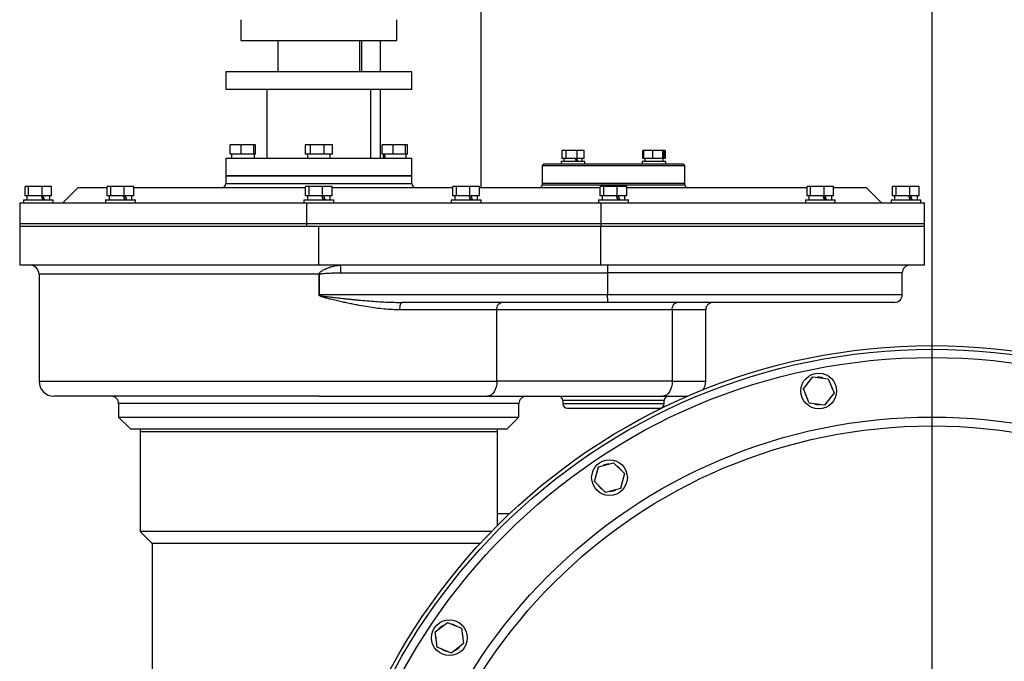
# Model space of a CAD drawing. Extents: x 562 to 5534, y -3603 to 136.
# Tile 13 of 15: x 4435 to 5096, y -785 to -354. Entities that reach past the tile are written whole.
import ezdxf

# ---------------------------------------------------------------- set-up
doc = ezdxf.new("R2010")
doc.units = 0
doc.layers.get('0').update_dxf_attribs({"linetype": 'CONTINUOUS'})

msp = doc.modelspace()

# ---------------------------------------------------------------- linework, layer by layer
msp.add_line((5047.76, 83.48), (5047.76, -2067.89))
at = {"color": 7, "linetype": 'CONTINUOUS'}
for p, q in [((4744.76, -467.04), (4744.76, -341.57)), ((4583.26, -354.04), (4583.26, -368.04)), ((4688.26, -368.04), (4688.26, -354.04)), ((4583.26, -368.04), (4688.26, -368.04)), ((4608.26, -368.04), (4608.26, -389.04)), ((4663.26, -389.04), (4663.26, -368.04)), ((4664.76, -389.04), (4664.76, -368.04)), ((4573.26, -389.04), (4573.26, -401.04)), ((4679.96, -389.04), (4573.26, -389.04)), ((4698.26, -389.04), (4679.96, -389.04)), ((4698.26, -401.04), (4698.26, -389.04)), ((4679.96, -401.04), (4573.26, -401.04)), ((4600.76, -401.04), (4600.76, -447.04)), ((4670.76, -447.04), (4670.76, -401.04)), ((4698.26, -401.04), (4679.96, -401.04)), ((4576.23, -444.44), (4576.23, -438.04)), ((4583.56, -438.04), (4576.23, -438.04)), ((4583.56, -444.44), (4583.56, -438.04)), ((4592.1, -438.04), (4583.56, -438.04)), ((4592.1, -444.44), (4592.1, -438.04)), ((4593.3, -438.04), (4592.1, -438.04)), ((4593.3, -444.44), (4593.3, -438.04)), ((4626.61, -438.04), (4626.61, -444.44)), ((4630.14, -438.04), (4626.61, -438.04)), ((4630.14, -444.44), (4630.14, -438.04)), ((4639.3, -438.04), (4630.14, -438.04)), ((4639.3, -444.44), (4639.3, -438.04)), ((4644.92, -438.04), (4639.3, -438.04)), ((4644.92, -444.44), (4644.92, -438.04)), ((4678.23, -444.44), (4678.23, -438.04)), ((4685.56, -438.04), (4678.23, -438.04)), ((4685.56, -438.04), (4685.56, -444.44)), ((4694.1, -438.04), (4685.56, -438.04)), ((4694.1, -444.44), (4694.1, -438.04)), ((4695.3, -438.04), (4694.1, -438.04)), ((4695.3, -444.44), (4695.3, -438.04)), ((4799.1, -442.04), (4799.1, -447.34)), ((4801.97, -442.04), (4799.1, -442.04)), ((4801.97, -447.34), (4801.97, -442.04)), ((4809.42, -442.04), (4801.97, -442.04)), ((4809.42, -447.34), (4809.42, -442.04)), ((4813.98, -442.04), (4809.42, -442.04)), ((4813.98, -447.34), (4813.98, -442.04)), ((4853.55, -447.34), (4853.55, -442.04)), ((4854.06, -442.04), (4853.55, -442.04)), ((4854.06, -447.34), (4854.06, -442.04)), ((4860.01, -442.04), (4854.06, -442.04)), ((4860.01, -442.04), (4860.01, -447.34)), ((4866.94, -442.04), (4860.01, -442.04)), ((4866.94, -447.34), (4866.94, -442.04)), ((4867.92, -442.04), (4866.94, -442.04)), ((4867.92, -447.34), (4867.92, -442.04)), ((4868.43, -442.04), (4867.92, -442.04)), ((4868.43, -442.04), (4868.43, -447.34)), ((4573.26, -447.04), (4573.26, -459.04)), ((4573.26, -447.04), (4679.96, -447.04)), ((4583.56, -444.44), (4576.23, -444.44)), ((4577.06, -444.44), (4577.06, -447.04)), ((4592.1, -444.44), (4583.56, -444.44)), ((4593.3, -444.44), (4592.1, -444.44)), ((4592.46, -447.04), (4592.46, -444.44)), ((4630.14, -444.44), (4626.61, -444.44)), ((4628.06, -444.44), (4628.06, -447.04)), ((4639.3, -444.44), (4630.14, -444.44)), ((4644.92, -444.44), (4639.3, -444.44)), ((4643.46, -447.04), (4643.46, -444.44)), ((4685.56, -444.44), (4678.23, -444.44)), ((4679.06, -444.44), (4679.06, -447.04)), ((4679.96, -447.04), (4698.26, -447.04)), ((4694.1, -444.44), (4685.56, -444.44)), ((4695.3, -444.44), (4694.1, -444.44)), ((4694.46, -447.04), (4694.46, -444.44)), ((4698.26, -459.04), (4698.26, -447.04)), ((4798.54, -449.44), (4798.54, -451.04)), ((4799.15, -449.44), (4798.54, -449.44)), ((4801.97, -447.34), (4799.1, -447.34)), ((4814.54, -449.44), (4799.15, -449.44)), ((4800.39, -447.34), (4800.39, -449.44)), ((4809.42, -447.34), (4801.97, -447.34)), ((4813.98, -447.34), (4809.42, -447.34)), ((4812.69, -449.44), (4812.69, -447.34)), ((4814.54, -451.04), (4814.54, -449.44)), ((4852.99, -449.44), (4852.99, -451.04)), ((4864.05, -449.44), (4852.99, -449.44)), ((4854.06, -447.34), (4853.55, -447.34)), ((4860.01, -447.34), (4854.06, -447.34)), ((4854.84, -447.34), (4854.84, -449.44)), ((4866.94, -447.34), (4860.01, -447.34)), ((4868.99, -449.44), (4864.05, -449.44)), ((4867.92, -447.34), (4866.94, -447.34)), ((4867.14, -449.44), (4867.14, -447.34)), ((4868.43, -447.34), (4867.92, -447.34)), ((4868.99, -451.04), (4868.99, -449.44)), ((4786.76, -451.04), (4785.76, -452.04)), ((4785.76, -452.04), (4785.76, -464.04)), ((4785.76, -452.04), (4881.76, -452.04)), ((4880.76, -451.04), (4786.76, -451.04)), ((4881.76, -452.04), (4880.76, -451.04)), ((4881.76, -464.04), (4881.76, -452.04)), ((4573.26, -459.04), (4573.26, -464.04)), ((4698.26, -459.04), (4573.26, -459.04)), ((4573.26, -459.04), (4679.96, -459.04)), ((4679.96, -459.04), (4698.26, -459.04)), ((4698.26, -464.04), (4698.26, -459.04)), ((4438.36, -472.44), (4438.36, -466.04)), ((4440.69, -466.04), (4438.36, -466.04)), ((4440.69, -472.44), (4440.69, -466.04)), ((4449.6, -466.04), (4440.69, -466.04)), ((4449.6, -466.04), (4449.6, -472.44)), ((4456.17, -466.04), (4449.6, -466.04)), ((4456.17, -472.44), (4456.17, -466.04)), ((4473.76, -467.04), (4463.76, -477.04)), ((4493.57, -467.04), (4473.76, -467.04)), ((4493.57, -472.44), (4493.57, -466.04)), ((4495.9, -466.04), (4493.57, -466.04)), ((4495.9, -472.44), (4495.9, -466.04)), ((4504.81, -466.04), (4495.9, -466.04)), ((4504.81, -466.04), (4504.81, -472.44)), ((4511.38, -466.04), (4504.81, -466.04)), ((4511.38, -472.44), (4511.38, -466.04)), ((4626.86, -467.04), (4511.38, -467.04)), ((4626.86, -472.44), (4626.86, -466.04)), ((4629.19, -466.04), (4626.86, -466.04)), ((4629.19, -472.44), (4629.19, -466.04)), ((4638.1, -466.04), (4629.19, -466.04)), ((4638.1, -466.04), (4638.1, -472.44)), ((4644.67, -466.04), (4638.1, -466.04)), ((4644.67, -472.44), (4644.67, -466.04)), ((4725.86, -467.04), (4644.67, -467.04)), ((4725.86, -472.44), (4725.86, -466.04)), ((4728.19, -466.04), (4725.86, -466.04)), ((4728.19, -472.44), (4728.19, -466.04)), ((4737.1, -466.04), (4728.19, -466.04)), ((4737.1, -466.04), (4737.1, -472.44)), ((4743.67, -466.04), (4737.1, -466.04)), ((4743.67, -472.44), (4743.67, -466.04)), ((4824.86, -467.04), (4743.67, -467.04)), ((4785.76, -464.04), (4785.76, -465.04)), ((4881.76, -464.04), (4785.76, -464.04)), ((4824.86, -472.44), (4824.86, -466.04)), ((4827.19, -466.04), (4824.86, -466.04)), ((4827.19, -472.44), (4827.19, -466.04)), ((4836.1, -466.04), (4827.19, -466.04)), ((4836.1, -466.04), (4836.1, -472.44)), ((4842.67, -466.04), (4836.1, -466.04)), ((4842.67, -472.44), (4842.67, -466.04)), ((4881.76, -465.04), (4881.76, -464.04)), ((4963.81, -472.44), (4963.81, -466.04)), ((4966.14, -466.04), (4963.81, -466.04)), ((4966.14, -472.44), (4966.14, -466.04)), ((4975.04, -466.04), (4966.14, -466.04)), ((4975.04, -466.04), (4975.04, -472.44)), ((4981.62, -466.04), (4975.04, -466.04)), ((4981.62, -472.44), (4981.62, -466.04)), ((5021.36, -472.44), (5021.36, -466.04)), ((5023.69, -466.04), (5021.36, -466.04)), ((5023.69, -472.44), (5023.69, -466.04)), ((5032.6, -466.04), (5023.69, -466.04)), ((5032.6, -466.04), (5032.6, -472.44)), ((5039.17, -466.04), (5032.6, -466.04)), ((5039.17, -472.44), (5039.17, -466.04)), ((4437.26, -475.04), (4437.26, -477.04)), ((4437.26, -475.04), (4457.26, -475.04)), ((4440.69, -472.44), (4438.36, -472.44)), ((4439.56, -472.44), (4439.56, -475.04)), ((4449.6, -472.44), (4440.69, -472.44)), ((4456.17, -472.44), (4449.6, -472.44)), ((4454.96, -475.04), (4454.96, -472.44)), ((4457.26, -477.04), (4457.26, -475.04)), ((4492.48, -475.04), (4492.48, -477.04)), ((4492.48, -475.04), (4512.48, -475.04)), ((4495.9, -472.44), (4493.57, -472.44)), ((4494.78, -472.44), (4494.78, -475.04)), ((4504.81, -472.44), (4495.9, -472.44)), ((4511.38, -472.44), (4504.81, -472.44)), ((4510.18, -475.04), (4510.18, -472.44)), ((4512.48, -477.04), (4512.48, -475.04)), ((4625.76, -475.04), (4625.76, -477.04)), ((4625.76, -475.04), (4645.76, -475.04)), ((4629.19, -472.44), (4626.86, -472.44)), ((4628.06, -472.44), (4628.06, -475.04)), ((4638.1, -472.44), (4629.19, -472.44)), ((4644.67, -472.44), (4638.1, -472.44)), ((4643.46, -475.04), (4643.46, -472.44)), ((4645.76, -477.04), (4645.76, -475.04)), ((4724.76, -475.04), (4724.76, -477.04)), ((4724.76, -475.04), (4744.76, -475.04)), ((4728.19, -472.44), (4725.86, -472.44)), ((4727.06, -472.44), (4727.06, -475.04)), ((4737.1, -472.44), (4728.19, -472.44)), ((4743.67, -472.44), (4737.1, -472.44)), ((4742.46, -475.04), (4742.46, -472.44)), ((4744.76, -477.04), (4744.76, -475.04)), ((4823.76, -475.04), (4823.76, -477.04)), ((4823.76, -475.04), (4843.76, -475.04)), ((4827.19, -472.44), (4824.86, -472.44)), ((4826.06, -472.44), (4826.06, -475.04)), ((4836.1, -472.44), (4827.19, -472.44)), ((4842.67, -472.44), (4836.1, -472.44)), ((4841.46, -475.04), (4841.46, -472.44)), ((4843.76, -477.04), (4843.76, -475.04)), ((4962.71, -475.04), (4962.71, -477.04)), ((4962.71, -475.04), (4982.71, -475.04)), ((4966.14, -472.44), (4963.81, -472.44)), ((4965.01, -472.44), (4965.01, -475.04)), ((4975.04, -472.44), (4966.14, -472.44)), ((4981.62, -472.44), (4975.04, -472.44)), ((4980.41, -475.04), (4980.41, -472.44)), ((4982.71, -477.04), (4982.71, -475.04)), ((5020.26, -475.04), (5020.26, -477.04)), ((5020.26, -475.04), (5040.26, -475.04)), ((5023.69, -472.44), (5021.36, -472.44)), ((5022.56, -472.44), (5022.56, -475.04)), ((5032.6, -472.44), (5023.69, -472.44)), ((5039.17, -472.44), (5032.6, -472.44)), ((5037.96, -475.04), (5037.96, -472.44)), ((5040.26, -477.04), (5040.26, -475.04)), ((4434.76, -477.04), (4434.76, -491.04)), ((4434.76, -477.04), (4627.64, -477.04)), ((4627.64, -491.04), (4627.64, -477.04)), ((4627.64, -477.04), (4825.32, -477.04)), ((4825.32, -477.04), (4825.32, -491.04)), ((4825.32, -477.04), (5042.76, -477.04)), ((5042.76, -491.04), (5042.76, -477.04)), ((4434.76, -491.04), (4434.76, -493.04)), ((4434.76, -491.04), (4627.64, -491.04)), ((4434.76, -493.04), (4434.76, -519.04)), ((4627.64, -493.04), (4434.76, -493.04)), ((4627.64, -493.04), (4627.64, -491.04)), ((4627.64, -491.04), (4825.32, -491.04)), ((4825.32, -493.04), (4627.64, -493.04)), ((4635.76, -519.04), (4635.76, -493.04)), ((4825.14, -493.04), (4825.14, -519.04)), ((4825.32, -491.04), (4825.32, -493.04)), ((4825.32, -491.04), (5042.76, -491.04)), ((5042.76, -493.04), (4825.32, -493.04)), ((5042.76, -493.04), (5042.76, -491.04)), ((5042.76, -519.04), (5042.76, -493.04)), ((4635.76, -519.04), (4434.76, -519.04)), ((4825.14, -519.04), (4635.76, -519.04)), ((5042.76, -519.04), (4825.14, -519.04)), ((4447.76, -525.04), (4447.76, -597.04)), ((4635.96, -525.04), (4636.12, -525.04)), ((4635.96, -539.04), (4635.96, -525.04)), ((4636.12, -539.04), (4636.12, -525.04)), ((4650.59, -524.04), (4829.85, -524.04)), ((4829.85, -524.04), (4829.85, -539.04)), ((5027.76, -539.04), (5027.76, -524.04)), ((4636.12, -539.04), (4635.96, -539.04)), ((4829.85, -539.04), (4636.12, -539.04)), ((4755.4, -549.04), (4690.27, -549.04)), ((4829.95, -544.04), (4691.72, -544.04)), ((4755.4, -597.04), (4755.4, -549.04)), ((4873.22, -549.04), (4755.4, -549.04)), ((4833.76, -544.04), (4829.95, -544.04)), ((4873.22, -549.04), (4873.22, -597.04)), ((4895.76, -597.04), (4895.76, -549.04)), ((4961.38, -602.17), (4967.7, -593.93)), ((4967.7, -593.93), (4978.01, -595.29)), ((4978.01, -595.29), (4981.98, -604.89)), ((4873.22, -597.04), (4755.4, -597.04)), ((4749.04, -607.04), (4866.86, -607.04)), ((4965.35, -611.78), (4961.38, -602.17)), ((4981.98, -604.89), (4975.66, -613.13)), ((4501.26, -612.04), (4501.26, -621.04)), ((4770.26, -621.04), (4770.26, -612.04)), ((4799.76, -610.04), (4799.76, -612.04)), ((4867.76, -612.04), (4867.76, -610.04)), ((4975.66, -613.13), (4965.35, -611.78)), ((4501.26, -621.04), (4509.26, -629.04)), ((4501.26, -621.04), (4770.26, -621.04)), ((4762.26, -629.04), (4770.26, -621.04)), ((4509.26, -629.04), (4762.26, -629.04)), ((4515.76, -629.04), (4515.76, -631.04)), ((4515.76, -631.04), (4515.76, -698.04)), ((4755.76, -631.04), (4515.76, -631.04)), ((4755.76, -631.04), (4755.76, -629.04)), ((4755.76, -693.97), (4755.76, -631.04)), ((4821.05, -664.45), (4823.74, -654.42)), ((4823.74, -654.42), (4833.78, -651.73)), ((4833.78, -651.73), (4841.13, -659.07)), ((4841.13, -659.07), (4838.44, -669.11)), ((4828.4, -671.8), (4821.05, -664.45)), ((4838.44, -669.11), (4828.4, -671.8)), ((4763.92, -686.04), (4755.76, -686.04)), ((4515.76, -698.04), (4523.76, -706.04)), ((4751.75, -698.04), (4515.76, -698.04)), ((4523.76, -706.04), (4523.76, -1266.04)), ((4744.17, -706.04), (4523.76, -706.04)), ((4713.89, -765.39), (4722.14, -759.06)), ((4722.14, -759.06), (4731.74, -763.04)), ((4715.25, -775.69), (4713.89, -765.39)), ((4731.74, -763.04), (4733.09, -773.34)), ((4733.09, -773.34), (4724.85, -779.67)), ((4724.85, -779.67), (4715.25, -775.69))]:
    msp.add_line(p, q, dxfattribs=at)
at = {"color": 8, "linetype": 'CONTINUOUS'}
for p, q in [((4676.9, -368.04), (4676.9, -389.04)), ((4676.9, -401.04), (4676.9, -447.04)), ((4573.26, -464.04), (4635.76, -464.04)), ((4635.76, -464.04), (4698.26, -464.04)), ((4785.76, -465.04), (4833.76, -465.04)), ((4833.76, -465.04), (4881.76, -465.04)), ((4635.96, -525.04), (4447.76, -525.04)), ((5027.76, -524.04), (4829.85, -524.04)), ((5027.76, -539.04), (4829.85, -539.04)), ((4895.76, -549.04), (4873.22, -549.04)), ((4447.76, -597.04), (4755.4, -597.04)), ((4873.22, -597.04), (4895.76, -597.04)), ((4635.76, -612.04), (4501.26, -612.04)), ((4770.26, -612.04), (4635.76, -612.04)), ((4833.76, -610.04), (4799.76, -610.04)), ((4799.76, -612.04), (4867.76, -612.04)), ((4867.76, -610.04), (4833.76, -610.04))]:
    msp.add_line(p, q, dxfattribs=at)
at = {"color": 7, "linetype": 'CONTINUOUS', "flags": 128}
for points in [[(5013.77, -477.04), (5008.77, -472.04), (5003.77, -467.04)], [(4690.27, -549.04), (4690.3, -548.06), (4690.38, -547.12), (4690.52, -546.26), (4690.7, -545.5), (4690.92, -544.88), (4691.17, -544.42), (4691.44, -544.13), (4691.72, -544.04)], [(4755.4, -549.04), (4755.46, -548.06), (4755.64, -547.12), (4755.94, -546.26), (4756.33, -545.5), (4756.82, -544.88), (4757.37, -544.42), (4757.96, -544.13), (4758.58, -544.04)], [(4873.22, -549.04), (4873.28, -548.06), (4873.46, -547.12), (4873.76, -546.26), (4874.15, -545.5), (4874.63, -544.88), (4875.18, -544.42), (4875.78, -544.13), (4876.4, -544.04)], [(4755.4, -597.04), (4755.28, -598.99), (4754.92, -600.86), (4754.33, -602.59), (4753.54, -604.11), (4752.57, -605.35), (4751.47, -606.28), (4750.28, -606.85), (4749.04, -607.04)], [(4873.22, -597.04), (4873.1, -598.99), (4872.74, -600.86), (4872.15, -602.59), (4871.36, -604.11), (4870.39, -605.35), (4869.29, -606.28), (4868.1, -606.85), (4866.86, -607.04)]]:
    msp.add_lwpolyline(points, dxfattribs=at)
at = {"color": 7, "linetype": 'CONTINUOUS'}
for centre, radius in [((5047.76, -986.04), 413), ((5047.76, -986.04), 410.5), ((5047.76, -986.04), 405), ((4971.68, -603.53), 12), ((5047.76, -986.04), 365), ((5047.76, -986.04), 359), ((4831.09, -661.76), 12), ((4723.49, -769.36), 12)]:
    msp.add_circle(centre, radius, dxfattribs=at)
for centre, radius, start, end in [((4570.26, -464.04), 3, 270, 0), ((4701.26, -464.04), 3, 180, 270), ((4783.76, -465.04), 2, 270, 0), ((4883.76, -465.04), 2, 180, 270), ((4441.76, -525.04), 6, 0, 90), ((4609.79, -522.79), 40.81, 358.24699, 5.27424), ((5032.76, -524.04), 5, 90, 180), ((5022.76, -539.04), 5, 270, 0), ((4900.76, -549.04), 5, 90, 180), ((4971.68, -603.53), 9.2, 70.53125, 94.46875), ((4457.76, -597.04), 10, 180, 270), ((4885.76, -597.04), 10, 325.25896, 0), ((4971.68, -603.53), 9.2, 130.53125, 154.46875), ((4971.68, -603.53), 9.2, 10.53125, 34.46875), ((4496.26, -612.04), 5, 0, 90), ((4775.26, -612.04), 5, 90, 180), ((4796.76, -610.04), 3, 0, 90), ((4870.76, -610.04), 3, 90, 180), ((4971.68, -603.53), 9.2, 190.53125, 214.46875), ((4971.68, -603.53), 9.2, 310.53125, 334.46875), ((4802.76, -612.04), 3, 180, 270), ((4864.76, -612.04), 3, 270, 0), ((4971.68, -603.53), 9.2, 250.53125, 274.46875), ((4831.09, -661.76), 9.2, 93.03125, 116.96875), ((4831.09, -661.76), 9.2, 33.03125, 56.96875), ((4831.09, -661.76), 9.2, 153.03125, 176.96875), ((4831.09, -661.76), 9.2, 213.03125, 236.96875), ((4831.09, -661.76), 9.2, 333.03125, 356.96875), ((4831.09, -661.76), 9.2, 273.03125, 296.96875), ((4723.49, -769.36), 9.2, 55.53125, 79.46875), ((4723.49, -769.36), 9.2, 115.53125, 139.46875), ((4723.49, -769.36), 9.2, 355.53125, 19.46875), ((4723.49, -769.36), 9.2, 175.53125, 199.46875), ((4723.49, -769.36), 9.2, 235.53125, 259.46875), ((4723.49, -769.36), 9.2, 295.53125, 319.46875)]:
    msp.add_arc(centre, radius, start, end, dxfattribs=at)
for centre, major_axis, ratio, start_param, end_param in [((4686.76, -447.04), (-3.31, 21.13), 0.329019, 1.396055, 1.519265), ((4686.76, -443.24), (-3.31, 21.13), 0.329019, 1.576063, 1.699913), ((4806.54, -449.44), (-5.78, 16.88), 0.125034, 4.669632, 4.794236), ((4806.54, -446.37), (-3.8, 11.12), 0.125034, 4.390108, 4.582348), ((4806.54, -446.37), (-5.78, 16.88), 0.125034, 4.486928, 4.612194), ((4447.26, -475.04), (-7.23, 21.14), 0.125034, 4.669632, 4.792842), ((4447.26, -471.24), (-4.79, 14), 0.125034, 4.394929, 4.583819), ((4447.26, -471.24), (-7.23, 21.14), 0.125034, 4.488984, 4.612834), ((4502.48, -475.04), (-7.23, 21.14), 0.125034, 4.669632, 4.792842), ((4502.48, -471.24), (-4.79, 14), 0.125034, 4.394929, 4.583819), ((4502.48, -471.24), (-7.23, 21.14), 0.125034, 4.488984, 4.612834), ((4635.76, -475.04), (-7.23, 21.14), 0.125034, 4.669632, 4.792842), ((4635.76, -471.24), (-4.79, 14), 0.125034, 4.394929, 4.583819), ((4635.76, -471.24), (-7.23, 21.14), 0.125034, 4.488984, 4.612834), ((4734.76, -475.04), (-7.23, 21.14), 0.125034, 4.669632, 4.792842), ((4734.76, -471.24), (-4.79, 14), 0.125034, 4.394929, 4.583819), ((4734.76, -471.24), (-7.23, 21.14), 0.125034, 4.488984, 4.612834), ((4833.76, -475.04), (-7.23, 21.14), 0.125034, 4.669632, 4.792842), ((4833.76, -471.24), (-4.79, 14), 0.125034, 4.394929, 4.583819), ((4833.76, -471.24), (-7.23, 21.14), 0.125034, 4.488984, 4.612834), ((4972.71, -475.04), (-7.23, 21.14), 0.125034, 4.669632, 4.792842), ((4972.71, -471.24), (-4.79, 14), 0.125034, 4.394929, 4.583819), ((4972.71, -471.24), (-7.23, 21.14), 0.125034, 4.488984, 4.612834), ((5030.26, -475.04), (-7.23, 21.14), 0.125034, 4.669632, 4.792842), ((5030.26, -471.24), (-4.79, 14), 0.125034, 4.394929, 4.583819), ((5030.26, -471.24), (-7.23, 21.14), 0.125034, 4.488984, 4.612834)]:
    msp.add_ellipse(centre, major_axis=major_axis, ratio=ratio, start_param=start_param, end_param=end_param, dxfattribs=at)
for points, knots in [([(4963.81, -467.04), (4963.66, -467.04), (4960.62, -467.04), (4953.76, -467.04), (4943.2, -467.04), (4931.74, -467.04), (4919.73, -467.04), (4907.1, -467.04), (4893.83, -467.04), (4880.94, -467.04), (4868.76, -467.04), (4857.32, -467.04), (4848.61, -467.04), (4843.68, -467.04), (4842.67, -467.04)], [0, 0, 0, 0, 0.005183, 0.106727, 0.211221, 0.315716, 0.417338, 0.518959, 0.623547, 0.728135, 0.81097, 0.893807, 0.978207, 1, 1, 1, 1]), ([(5003.64, -467.04), (5003.67, -467.04), (5003.81, -467.04), (5002.83, -467.04), (5000.66, -467.04), (4997.21, -467.04), (4992.62, -467.04), (4987.51, -467.04), (4983.42, -467.04), (4981.62, -467.04)], [0, 0, 0, 0, 0.056921, 0.218441, 0.384665, 0.550889, 0.71217, 0.873448, 1, 1, 1, 1]), ([(4635.96, -525.04), (4635.97, -524.95), (4635.98, -524.76), (4636.1, -524.42), (4636.35, -524.04), (4636.72, -523.65), (4637.24, -523.22), (4637.99, -522.71), (4638.98, -522.14), (4640.12, -521.58), (4641.38, -521.03), (4642.89, -520.45), (4644.65, -519.89), (4646.62, -519.41), (4648.56, -519.1), (4649.83, -519.06), (4650.43, -519.04)], [0, 0, 0, 0, 0.015503, 0.031928, 0.063514, 0.092302, 0.126537, 0.182125, 0.252045, 0.329746, 0.408812, 0.50059, 0.624957, 0.750136, 0.882553, 1, 1, 1, 1]), ([(4829.72, -519.04), (4829.73, -519.07), (4829.75, -519.12), (4829.78, -519.55), (4829.8, -520.15), (4829.83, -521.08), (4829.84, -522.4), (4829.85, -523.52), (4829.85, -524.04)], [0, 0, 0, 0, 0.155872, 0.302999, 0.441354, 0.570949, 0.802853, 1, 1, 1, 1]), ([(4636.12, -525.04), (4636.12, -525.03), (4636.12, -525.03), (4636.13, -525.02), (4636.15, -524.99), (4636.31, -524.91), (4636.6, -524.86), (4637.03, -524.79), (4637.48, -524.73), (4637.97, -524.67), (4638.88, -524.58), (4640.12, -524.48), (4641.74, -524.36), (4644.06, -524.22), (4647.01, -524.08), (4649.44, -524.05), (4650.59, -524.04)], [0, 0, 0, 0, 0.000611, 0.001274, 0.00288, 0.007707, 0.038278, 0.062133, 0.097135, 0.132532, 0.164753, 0.284755, 0.389279, 0.499998, 0.763338, 1, 1, 1, 1]), ([(4690.27, -549.04), (4688.57, -549.01), (4685.04, -548.95), (4679.65, -548.51), (4674.17, -547.88), (4668.62, -547.06), (4663.77, -546.22), (4659.56, -545.42), (4656.13, -544.73), (4652.68, -543.99), (4649.76, -543.34), (4647.39, -542.79), (4645.62, -542.37), (4643.97, -541.96), (4642.47, -541.58), (4641.15, -541.23), (4640.02, -540.92), (4639.04, -540.63), (4638.16, -540.34), (4637.45, -540.09), (4636.91, -539.86), (4636.58, -539.69), (4636.34, -539.55), (4636.16, -539.41), (4636.03, -539.27), (4635.97, -539.13), (4635.96, -539.07), (4635.96, -539.04)], [0, 0, 0, 0, 0.094106, 0.195852, 0.2964, 0.394755, 0.49965, 0.561172, 0.624725, 0.687253, 0.749813, 0.784329, 0.816684, 0.846878, 0.874915, 0.898645, 0.919494, 0.937468, 0.953108, 0.968744, 0.977334, 0.984381, 0.988628, 0.992184, 0.996544, 0.998341, 1, 1, 1, 1]), ([(4636.12, -539.04), (4636.12, -539.05), (4636.12, -539.07), (4636.15, -539.11), (4636.28, -539.22), (4636.54, -539.3), (4637.94, -539.69), (4640.55, -540), (4644.22, -540.5), (4648.06, -540.94), (4651.61, -541.34), (4654.95, -541.69), (4657.93, -541.99), (4660.9, -542.28), (4664.88, -542.65), (4669.67, -543.06), (4675.35, -543.46), (4680.93, -543.78), (4686.4, -543.99), (4690.01, -544.02), (4691.72, -544.04)], [0, 0, 0, 0, 0.000494, 0.00105, 0.002488, 0.00961, 0.015601, 0.08017, 0.149501, 0.21387, 0.286887, 0.340182, 0.393709, 0.447213, 0.500066, 0.607604, 0.705097, 0.805279, 0.907854, 1, 1, 1, 1]), ([(4829.95, -544.04), (4829.94, -544.01), (4829.92, -543.96), (4829.9, -543.49), (4829.88, -542.76), (4829.86, -541.81), (4829.85, -540.65), (4829.85, -539.67), (4829.85, -539.04)], [0, 0, 0, 0, 0.155094, 0.290305, 0.500163, 0.630527, 0.757476, 1, 1, 1, 1]), ([(5022.76, -544.04), (5022.67, -544.04), (5022.48, -544.04), (5020.91, -544.04), (5018.32, -544.04), (5014.57, -544.04), (5009.92, -544.04), (5004.57, -544.04), (4998.72, -544.04), (4992.06, -544.04), (4984.61, -544.04), (4976.41, -544.04), (4967.51, -544.04), (4957.99, -544.04), (4947.89, -544.04), (4937.31, -544.04), (4926.32, -544.04), (4915.01, -544.04), (4902.71, -544.04), (4889.47, -544.04), (4875.39, -544.04), (4861.35, -544.04), (4847.48, -544.04), (4838.3, -544.04), (4833.76, -544.04)], [0, 0, 0, 0, 0.04582, 0.092803, 0.140878, 0.189965, 0.239974, 0.282514, 0.325404, 0.368618, 0.41229, 0.456093, 0.5, 0.543906, 0.587708, 0.631382, 0.674595, 0.717484, 0.760026, 0.810034, 0.85912, 0.907196, 0.954179, 1, 1, 1, 1]), ([(4635.76, -607.04), (4631.49, -607.04), (4622.85, -607.04), (4609.78, -607.04), (4596.57, -607.04), (4583.3, -607.04), (4570.83, -607.04), (4559.25, -607.04), (4548.6, -607.04), (4538.25, -607.04), (4528.28, -607.04), (4518.77, -607.04), (4509.8, -607.04), (4501.43, -607.04), (4493.7, -607.04), (4486.69, -607.04), (4480.41, -607.04), (4474.9, -607.04), (4469.86, -607.04), (4465.49, -607.04), (4461.95, -607.04), (4459.52, -607.04), (4458.03, -607.04), (4457.85, -607.04), (4457.76, -607.04)], [0, 0, 0, 0, 0.045821, 0.092803, 0.140878, 0.189965, 0.239974, 0.282514, 0.325404, 0.368618, 0.41229, 0.456093, 0.5, 0.543906, 0.587709, 0.631382, 0.674595, 0.717484, 0.760026, 0.810034, 0.85912, 0.907196, 0.954179, 1, 1, 1, 1]), ([(4635.76, -607.04), (4640.81, -607.04), (4650.97, -607.04), (4666.16, -607.04), (4681.23, -607.04), (4696.02, -607.04), (4710.36, -607.04), (4724.06, -607.04), (4737.07, -607.04), (4745.06, -607.04), (4749.04, -607.04)], [0, 0, 0, 0, 0.123372, 0.248129, 0.373827, 0.5, 0.626174, 0.751871, 0.876629, 1, 1, 1, 1]), ([(4866.86, -607.04), (4868.26, -607.04), (4871.09, -607.04), (4874.83, -607.04), (4878.14, -607.04), (4880.88, -607.04), (4882.8, -607.04), (4883.56, -607.04), (4883.82, -607.04)], [0, 0, 0, 0, 0.175996, 0.355228, 0.536689, 0.71928, 0.901873, 1, 1, 1, 1]), ([(4802.76, -615.04), (4802.81, -615.04), (4802.9, -615.04), (4803.64, -615.04), (4804.77, -615.04), (4806.19, -615.04), (4807.79, -615.04), (4809.66, -615.04), (4812.52, -615.04), (4815.84, -615.04), (4819.48, -615.04), (4823.21, -615.04), (4827.98, -615.04), (4831.87, -615.04), (4833.76, -615.04)], [0, 0, 0, 0, 0.077663, 0.157731, 0.24004, 0.304398, 0.368745, 0.434471, 0.500186, 0.631454, 0.695811, 0.760158, 0.883566, 1, 1, 1, 1]), ([(4833.76, -615.04), (4835.03, -615.04), (4837.58, -615.04), (4841.42, -615.04), (4844.93, -615.04), (4848.05, -615.04), (4850.78, -615.04), (4853.35, -615.04), (4856.51, -615.04), (4859.21, -615.04), (4861.34, -615.04), (4863.03, -615.04), (4864.46, -615.04), (4864.66, -615.04), (4864.76, -615.04)], [0, 0, 0, 0, 0.077666, 0.157731, 0.240042, 0.3044, 0.368745, 0.434473, 0.500189, 0.631454, 0.695813, 0.76016, 0.883566, 1, 1, 1, 1])]:
    msp.add_open_spline(points, degree=3, knots=knots, dxfattribs=at)

doc.saveas('drawing.dxf')
